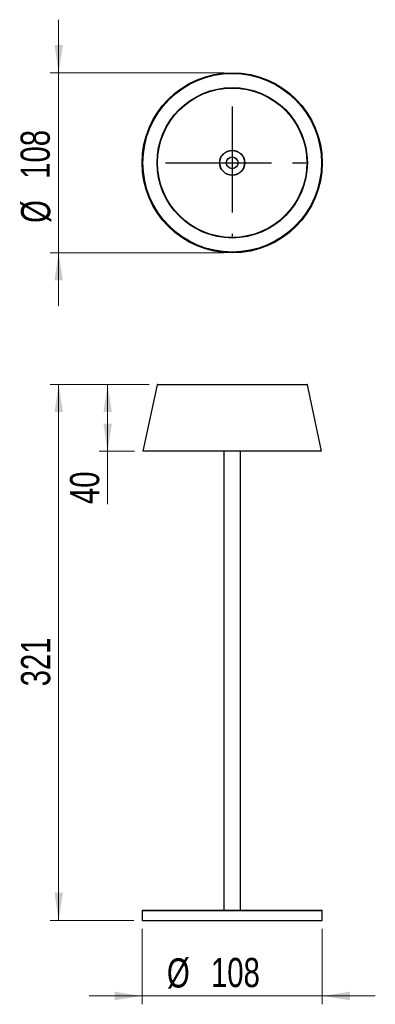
# Model space of a CAD drawing. Header units: millimetres. Extents: x 81 to 124, y 167 to 285.
import ezdxf

# ---------------------------------------------------------------- set-up
doc = ezdxf.new("R2010")
doc.units = ezdxf.units.MM
doc.header["$PDSIZE"] = -1
doc.linetypes.add('CENTERX2', pattern=[20.32, 12.7, -2.54, 2.54, -2.54])
doc.styles.add('SLDTEXTSTYLE0', font='TXT', dxfattribs={"width": 0.75})
doc.dimstyles.new('SLDDIMSTYLE0', dxfattribs={"dimtxt": 3.5, "dimasz": 3.302, "dimexe": 0, "dimexo": 0.0625, "dimgap": 0.875, "dimtad": 1, "dimdec": 0, "dimlfac": 5, "dimrnd": 1e-09, "dimzin": 12, "dimdsep": 46, "dimtxsty": 'SLDTEXTSTYLE0', "dimsah": 1, "dimcen": 0.09, "dimadec": 0, "dimazin": 3, "dimtfac": 1, "dimtofl": 0, "dimtmove": 0, "dimatfit": 3, "dimfxl": 0, "dimfrac": 2, "dimtolj": 1, "dimtzin": 12, "dimarcsym": 0})
doc.dimstyles.new('SLDDIMSTYLE1', dxfattribs={"dimtxt": 3.5, "dimasz": 3.302, "dimexe": 0, "dimexo": 0.0625, "dimgap": 0.875, "dimtad": 1, "dimdec": 0, "dimlfac": 5, "dimrnd": 1e-09, "dimzin": 12, "dimdsep": 46, "dimtxsty": 'SLDTEXTSTYLE0', "dimsah": 1, "dimcen": 0.09, "dimadec": 0, "dimazin": 3, "dimtfac": 1, "dimtdec": 0, "dimtofl": 0, "dimtmove": 0, "dimatfit": 3, "dimfxl": 0, "dimfrac": 2, "dimtolj": 1, "dimtzin": 12, "dimarcsym": 0})
doc.dimstyles.new('SLDDIMSTYLE2', dxfattribs={"dimtxt": 3.5, "dimasz": 3.302, "dimexe": 0, "dimexo": 0.0625, "dimgap": 0.875, "dimtad": 1, "dimdec": 0, "dimlfac": 5, "dimrnd": 1e-09, "dimzin": 12, "dimdsep": 46, "dimtxsty": 'SLDTEXTSTYLE0', "dimsah": 1, "dimcen": 0.09, "dimadec": 0, "dimazin": 3, "dimtfac": 1, "dimtdec": 0, "dimtmove": 0, "dimatfit": 0, "dimfxl": 0, "dimfrac": 2, "dimtolj": 1, "dimtzin": 12, "dimarcsym": 0})

# ---------------------------------------------------------------- blocks, each defined once
blk = doc.blocks.new('_D')
at = {"color": 7, "linetype": 'Continuous', "lineweight": 0}
for p, q in [((96.55, 241.52), (84.7, 241.52)), ((85.7, 241.52), (85.7, 177.32)), ((94.7, 177.32), (84.7, 177.32))]:
    blk.add_line(p, q, dxfattribs=at)
at = {"color": 7, "linetype": 'Continuous', "lineweight": 18}
for points in [[(85.7, 241.52), (85.2, 238.22), (86.21, 238.22)], [(85.7, 177.32), (86.21, 180.62), (85.2, 180.62)]]:
    blk.add_solid(points, dxfattribs=at)
at = {"color": 7, "linetype": 'Continuous', "lineweight": 18, "insert": (81.19, 205.36), "char_height": 3.5, "attachment_point": 1, "rotation": 90, "style": 'SLDTEXTSTYLE0'}
blk.add_mtext('321', dxfattribs=at)
blk = doc.blocks.new('_D_1')
at = {"color": 7, "linetype": 'Continuous', "lineweight": 0}
for p, q in [((96.55, 241.52), (90.57, 241.52)), ((91.57, 233.52), (91.57, 241.52)), ((94.8, 233.52), (90.57, 233.52)), ((91.57, 233.52), (91.57, 227.2))]:
    blk.add_line(p, q, dxfattribs=at)
at = {"color": 7, "linetype": 'Continuous', "lineweight": 18}
for points in [[(91.57, 241.52), (91.07, 238.22), (92.08, 238.22)], [(91.57, 233.52), (92.08, 236.82), (91.07, 236.82)]]:
    blk.add_solid(points, dxfattribs=at)
at = {"color": 7, "linetype": 'Continuous', "lineweight": 18, "insert": (87.06, 227.2), "char_height": 3.5, "attachment_point": 1, "rotation": 90, "style": 'SLDTEXTSTYLE0'}
blk.add_mtext('40', dxfattribs=at)
blk = doc.blocks.new('_D_2')
at = {"color": 7, "linetype": 'Continuous', "lineweight": 0}
for p, q in [((95.7, 176.32), (95.7, 167.26)), ((117.3, 176.32), (117.3, 167.26)), ((95.7, 168.26), (89.35, 168.26)), ((117.3, 168.26), (95.7, 168.26)), ((117.3, 168.26), (123.65, 168.26))]:
    blk.add_line(p, q, dxfattribs=at)
at = {"color": 7, "linetype": 'Continuous', "lineweight": 18}
for points in [[(95.7, 168.26), (92.4, 168.77), (92.4, 167.75)], [(117.3, 168.26), (120.61, 167.75), (120.61, 168.77)]]:
    blk.add_solid(points, dxfattribs=at)
at = {"color": 7, "linetype": 'Continuous', "lineweight": 18, "char_height": 3.5, "attachment_point": 1, "style": 'SLDTEXTSTYLE0'}
for s, insert in [('%%c', (98.68, 172.77)), ('108', (103.96, 172.82))]:
    blk.add_mtext(s, dxfattribs=dict(at, insert=insert))
blk = doc.blocks.new('_D_3')
at = {"color": 7, "linetype": 'Continuous', "lineweight": 0}
for p, q in [((85.7, 278.89), (85.7, 285.24)), ((105.5, 278.89), (84.7, 278.89)), ((85.7, 278.89), (85.7, 257.29)), ((105.5, 257.29), (84.7, 257.29)), ((85.7, 257.29), (85.7, 250.94))]:
    blk.add_line(p, q, dxfattribs=at)
at = {"color": 7, "linetype": 'Continuous', "lineweight": 18}
for points in [[(85.7, 278.89), (86.21, 282.19), (85.2, 282.19)], [(85.7, 257.29), (85.2, 253.99), (86.21, 253.99)]]:
    blk.add_solid(points, dxfattribs=at)
at = {"color": 7, "linetype": 'Continuous', "lineweight": 18, "char_height": 3.5, "attachment_point": 1, "rotation": 90, "style": 'SLDTEXTSTYLE0'}
for s, insert in [('108', (81.14, 266.17)), ('%%c', (81.19, 260.89))]:
    blk.add_mtext(s, dxfattribs=dict(at, insert=insert))

msp = doc.modelspace()

# ---------------------------------------------------------------- linework, layer by layer
at = {"color": 7, "linetype": 'CENTERX2'}
for p, q in [((106.5, 274.83), (106.5, 259.31)), ((98.5, 268.09), (115.34, 268.09))]:
    msp.add_line(p, q, dxfattribs=at)
at = {"color": 7, "linetype": 'Continuous', "lineweight": 25}
for p, q in [((97.49, 241.47), (95.8, 233.52)), ((106.5, 241.47), (97.49, 241.47)), ((97.55, 241.52), (106.5, 241.52)), ((106.5, 241.52), (115.46, 241.52)), ((115.51, 241.47), (106.5, 241.47)), ((117.2, 233.52), (115.51, 241.47)), ((117.2, 233.52), (95.8, 233.52)), ((105.5, 233.52), (105.5, 178.52)), ((107.5, 178.52), (107.5, 233.52)), ((95.7, 178.46), (95.7, 177.32)), ((106.5, 178.46), (95.7, 178.46)), ((95.76, 178.52), (106.5, 178.52)), ((106.5, 178.52), (117.24, 178.52)), ((117.3, 178.46), (106.5, 178.46)), ((117.3, 177.32), (117.3, 178.46)), ((95.7, 177.32), (106.5, 177.32)), ((106.5, 177.32), (117.3, 177.32))]:
    msp.add_line(p, q, dxfattribs=at)
for radius in [10.8, 10.74, 10.7, 9.01, 8.95, 1.5, 1.48, 0.703, 0.7]:
    msp.add_circle((106.5, 268.09), radius, dxfattribs=at)
for centre, start, end in [((97.55, 241.46), 90, 168.0031), ((115.46, 241.46), 11.9969, 90), ((95.76, 178.46), 90, 180), ((117.24, 178.46), 0, 90)]:
    msp.add_arc(centre, 0.06, start, end, dxfattribs=at)
at = {"color": 7, "linetype": 'Continuous'}
msp.add_point((106.5, 268.09), dxfattribs=at)

# ---------------------------------------------------------------- dimensions: what is measured, and where the dimension line sits
at = {"color": 7, "linetype": 'Continuous', "lineweight": 18}
dim = msp.add_linear_dim(base=(85.7, 257.29), p1=(106.5, 278.89), p2=(106.5, 257.29), angle=90, text='%%c<>', dimstyle='SLDDIMSTYLE2', dxfattribs=at)
dim.commit()
dim.dimension.update_dxf_attribs({"geometry": '_D_3', "text_midpoint": (85.7, 267.41), "dimtype": 160})
for base, p1, p2, dimstyle, picture, middle in [((85.7, 177.32), (97.55, 241.52), (95.7, 177.32), 'SLDDIMSTYLE0', '_D', (85.7, 209.24)), ((91.57, 241.52), (95.8, 233.52), (97.55, 241.52), 'SLDDIMSTYLE1', '_D_1', (91.57, 229.79))]:
    dim = msp.add_linear_dim(base=base, p1=p1, p2=p2, angle=90, dimstyle=dimstyle, dxfattribs=at)
    dim.commit()
    dim.dimension.update_dxf_attribs({"geometry": picture, "text_midpoint": middle, "dimtype": 160})
dim = msp.add_linear_dim(base=(95.7, 168.26), p1=(117.3, 177.32), p2=(95.7, 177.32), text='%%c<>', dimstyle='SLDDIMSTYLE2', dxfattribs=at)
dim.commit()
dim.dimension.update_dxf_attribs({"geometry": '_D_2', "text_midpoint": (105.2, 168.26), "dimtype": 160})

doc.saveas('drawing.dxf')
